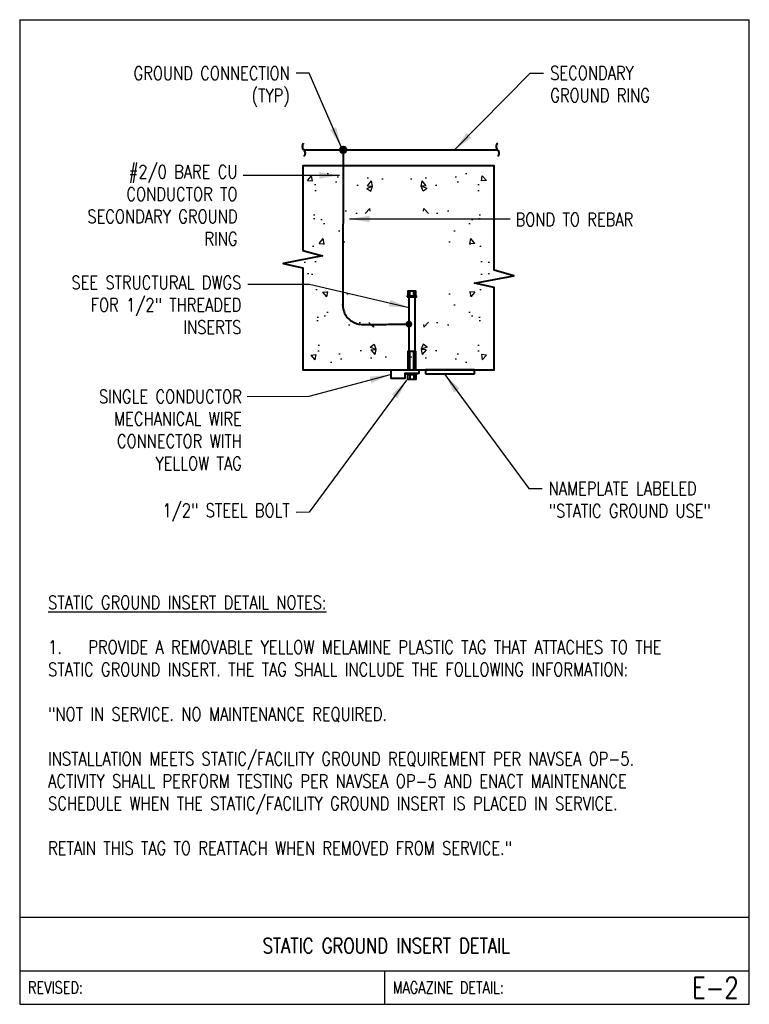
# Model space of a CAD drawing. Header units: inches. Extents: x 0 to 6.81, y 0 to 9.19.
import ezdxf
from ezdxf.enums import TextEntityAlignment as Align

# ---------------------------------------------------------------- set-up
doc = ezdxf.new("R2010")
doc.units = ezdxf.units.IN
doc.header["$MEASUREMENT"] = 0
doc.layers.get('0').update_dxf_attribs({"color": 252})
for name, color, linetype in [('E-ANNO-TEXT', 3, 'Continuous'), ('E-DETL', 2, 'Continuous'), ('E-DETL-FINE', 8, 'Continuous'), ('E-DETL-TEXT', 3, 'Continuous')]:
    doc.layers.add(name, color=color, linetype=linetype)
doc.layers.add('E-DETL-COND', color=4, linetype='Continuous', lineweight=40)
doc.styles.add('Arial8', font='arial.ttf', dxfattribs={"height": 0.125})
doc.styles.add('romans', font='romans.shx', dxfattribs={"width": 0.8})
doc.styles.get("Standard").update_dxf_attribs({"font": 'romans.shx', "width": 0.8, "height": 0.125})
doc.dimstyles.new('3-16to1Dim8', dxfattribs={"dimtxt": 12, "dimasz": 0.0625, "dimexe": 0.0625, "dimexo": 0.0625, "dimgap": 0.03125, "dimtad": 1, "dimdec": 4, "dimlfac": 64, "dimzin": 3, "dimdsep": 46, "dimlunit": 4, "dimtxsty": 'Arial8', "dimcen": 0.09375, "dimclrd": 256, "dimclrt": 256, "dimadec": 0, "dimazin": 1, "dimtfac": 1, "dimtdec": 4, "dimtofl": 0, "dimtmove": 0, "dimatfit": 3, "dimfxl": 1, "dimfrac": 1, "dimtolj": 1, "dimtzin": 0, "dimlwd": -1, "dimarcsym": 0})

# ---------------------------------------------------------------- blocks, each defined once
blk = doc.blocks.new('Line Break-Big')
blk.add_lwpolyline([(0, 0.125, 0.414214), (0, 0, -0.414214), (0, -0.125)], format="xyb")

msp = doc.modelspace()

# ---------------------------------------------------------------- hatches: boundary and pattern name
at = {"layer": 'E-DETL-COND'}
h = msp.add_hatch(color=256, dxfattribs=at)
edge = h.paths.add_edge_path()
edge.add_arc((3.0191, 7.9729), 0.0315, 0, 360)
h = msp.add_hatch(color=256, dxfattribs=at)
edge = h.paths.add_edge_path()
edge.add_arc((3.6326, 6.3467), 0.0315, 0, 360)
at = {"layer": 'E-DETL-FINE', "ltscale": 100}
h = msp.add_hatch(dxfattribs=at)
h.set_pattern_fill('AR-CONC', color=256, scale=0.078125, style=0)
h.set_pattern_definition([(50, (-27.84375, 20.7647), (0.5603595, -0.049025), [0.058594, -0.644531]), (355, (-27.84375, 20.7647), (-0.108399, 0.58765), [0.046875, -0.515625]), (100.4514, (-27.79705, 20.7606), (0.4519605, 0.538625), [0.049797, -0.547767]), (46.1842, (-27.84375, 20.9209), (0.833782, -0.129312), [0.08789, -0.966797]), (96.6356, (-27.7743, 20.91016), (0.730205, 0.76103), [0.074696, -0.82165]), (351.1842, (-27.84375, 20.9209), (0.730205, 0.76103), [0.070312, -0.773437]), (21, (-27.76562, 20.88187), (0.4663336, -0.314546), [0.058594, -0.644531]), (326, (-27.7656, 20.88187), (0.19009, 0.566523), [0.046875, -0.515625]), (71.4514, (-27.72676, 20.85566), (0.656424, 0.251977), [0.049797, -0.547767]), (37.5, (-27.84375, 20.76468), (0.0094999, 0.2600733), [0, -0.509375, 0, -0.5234375, 0, -0.517578]), (7.5, (-27.84375, 20.76468), (0.205523, 0.3081341), [0, -0.2984375, 0, -0.4976562, 0, -0.1972656]), (327.5, (-28.01797, 20.76468), (0.4170488, -0.017621), [0, -0.1953125, 0, -0.609375, 0, -0.8085937]), (317.5, (-28.0961, 20.7647), (0.4556142, 0.078207), [0, -0.2539062, 0, -0.4046875, 0, -0.5742187])])
h.paths.add_polyline_path([(3.5703, 7.7959), (2.6523, 7.7959), (2.6484, 6.7725), (2.6953, 6.7725), (2.8242, 6.8194), (3.0313, 7.042), (3.1562, 7.3506), (3.5195, 7.5069)])
h = msp.add_hatch(dxfattribs=at)
h.set_pattern_fill('AR-CONC', color=256, scale=0.078125, style=0)
h.set_pattern_definition([(130, (34.8845, 20.7647), (-0.5603595, -0.049025), [0.058594, -0.644531]), (185, (34.8845, 20.7647), (0.108399, 0.58765), [0.046875, -0.515625]), (79.5486, (34.8378, 20.7606), (-0.4519605, 0.538625), [0.049797, -0.547767]), (133.8158, (34.8845, 20.9209), (-0.833782, -0.129312), [0.08789, -0.966797]), (83.3644, (34.815, 20.91016), (-0.730205, 0.76103), [0.074696, -0.82165]), (188.8158, (34.8845, 20.9209), (-0.730205, 0.76103), [0.070312, -0.773437]), (159, (34.80637, 20.88187), (-0.4663336, -0.314546), [0.058594, -0.644531]), (214, (34.8064, 20.88187), (-0.19009, 0.566523), [0.046875, -0.515625]), (108.5486, (34.7675, 20.85566), (-0.656424, 0.251977), [0.049797, -0.547767]), (142.5, (34.8845, 20.76468), (-0.0094999, 0.2600733), [0, -0.509375, 0, -0.5234375, 0, -0.517578]), (172.5, (34.8845, 20.76468), (-0.205523, 0.3081341), [0, -0.2984375, 0, -0.4976562, 0, -0.1972656]), (212.5, (35.05872, 20.76468), (-0.4170488, -0.017621), [0, -0.1953125, 0, -0.609375, 0, -0.8085937]), (222.5, (35.13684, 20.7647), (-0.4556142, 0.078207), [0, -0.2539062, 0, -0.4046875, 0, -0.5742187])])
h.paths.add_polyline_path([(3.4704, 7.7959), (4.3884, 7.7959), (4.3923, 6.7725), (4.3454, 6.7725), (4.2165, 6.8194), (4.0095, 7.042), (3.8845, 7.3506), (3.5212, 7.5069)])
h = msp.add_hatch(dxfattribs=at)
h.set_pattern_fill('AR-CONC', color=256, scale=0.078125, style=0)
h.set_pattern_definition([(310, (-27.8125, -7.02047), (0.5603595, 0.049025), [0.058594, -0.644531]), (5, (-27.8125, -7.0205), (-0.108399, -0.58765), [0.046875, -0.515625]), (259.5486, (-27.7658, -7.0164), (0.4519605, -0.538625), [0.049797, -0.547767]), (313.8158, (-27.8125, -7.1767), (0.833782, 0.129312), [0.08789, -0.966797]), (263.3644, (-27.743, -7.16595), (0.730205, -0.76103), [0.074696, -0.82165]), (8.8158, (-27.8125, -7.1767), (0.730205, -0.76103), [0.070312, -0.773437]), (339, (-27.73437, -7.13766), (0.4663336, 0.314546), [0.058594, -0.644531]), (34, (-27.7344, -7.13766), (0.19009, -0.566523), [0.046875, -0.515625]), (288.5486, (-27.6955, -7.11145), (0.656424, -0.251977), [0.049797, -0.547767]), (322.5, (-27.8125, -7.02047), (0.0094999, -0.2600733), [0, -0.509375, 0, -0.5234375, 0, -0.517578]), (352.5, (-27.8125, -7.02047), (0.205523, -0.3081341), [0, -0.2984375, 0, -0.4976562, 0, -0.1972656]), (32.5, (-27.98672, -7.02047), (0.4170488, 0.017621), [0, -0.1953125, 0, -0.609375, 0, -0.8085937]), (42.5, (-28.06484, -7.02047), (0.4556142, -0.078207), [0, -0.2539062, 0, -0.4046875, 0, -0.5742187])])
h.paths.add_polyline_path([(3.6016, 5.9483), (2.6836, 5.9483), (2.6797, 6.9717), (2.7266, 6.9717), (2.8555, 6.9248), (3.0625, 6.7022), (3.1875, 6.3936), (3.5508, 6.2373)])
h = msp.add_hatch(dxfattribs=at)
h.set_pattern_fill('AR-CONC', color=256, scale=0.078125, style=0)
h.set_pattern_definition([(230, (34.8845, -7.02047), (-0.5603595, 0.049025), [0.058594, -0.644531]), (175, (34.8845, -7.0205), (0.108399, -0.58765), [0.046875, -0.515625]), (280.4514, (34.8378, -7.0164), (-0.4519605, -0.538625), [0.049797, -0.547767]), (226.1842, (34.8845, -7.1767), (-0.833782, 0.129312), [0.08789, -0.966797]), (276.6356, (34.815, -7.16595), (-0.730205, -0.76103), [0.074696, -0.82165]), (171.1842, (34.8845, -7.1767), (-0.730205, -0.76103), [0.070312, -0.773437]), (201, (34.80637, -7.13766), (-0.4663336, 0.314546), [0.058594, -0.644531]), (146, (34.8064, -7.13766), (-0.19009, -0.566523), [0.046875, -0.515625]), (251.4514, (34.7675, -7.11145), (-0.656424, -0.251977), [0.049797, -0.547767]), (217.5, (34.8845, -7.02047), (-0.0094999, -0.2600733), [0, -0.509375, 0, -0.5234375, 0, -0.517578]), (187.5, (34.8845, -7.02047), (-0.205523, -0.3081341), [0, -0.2984375, 0, -0.4976562, 0, -0.1972656]), (147.5, (35.05872, -7.02047), (-0.4170488, 0.017621), [0, -0.1953125, 0, -0.609375, 0, -0.8085937]), (137.5, (35.13684, -7.02047), (-0.4556142, -0.078207), [0, -0.2539062, 0, -0.4046875, 0, -0.5742187])])
h.paths.add_polyline_path([(3.4704, 5.9483), (4.3884, 5.9483), (4.3923, 6.9717), (4.3454, 6.9717), (4.2165, 6.9248), (4.0095, 6.7022), (3.8845, 6.3936), (3.5212, 6.2373)])

# ---------------------------------------------------------------- linework, layer by layer
at = {"layer": 'E-DETL'}
for p, q in [((0, 9.1875), (0, 0)), ((0, 9.1875), (6.8095, 9.1875)), ((6.8095, 0), (6.8095, 9.1875)), ((0, 0.8125), (6.8095, 0.8125)), ((0, 0.3125), (6.8095, 0.3125)), ((3.4048, 0.3125), (3.4048, 0)), ((0, 0), (6.8095, 0))]:
    msp.add_line(p, q, dxfattribs=at)
at = {"layer": 'E-DETL-COND'}
for p, q in [((3.0191, 7.9729), (3.0148, 6.5919)), ((3.787, 5.9209), (3.787, 5.8819)), ((4.2462, 5.9209), (3.787, 5.9209)), ((3.787, 5.8819), (4.2462, 5.8819)), ((4.2462, 5.8819), (4.2462, 5.9209))]:
    msp.add_line(p, q, dxfattribs=at)
at = {"layer": 'E-DETL-COND', "ltscale": 100}
for points in [[(2.6502, 7.9729), (4.4587, 7.9729)], [(3.6424, 6.6084), (3.6424, 6.6553)], [(3.6775, 6.6084), (3.6775, 6.6553)], [(3.6326, 6.6006), (3.6326, 6.0928)], [(3.6873, 6.6006), (3.6873, 6.0928)], [(3.6424, 5.9209), (3.6424, 6.0928)], [(3.6775, 5.9209), (3.6775, 6.0928)], [(3.6424, 5.878), (3.6424, 5.8311)], [(3.6775, 5.878), (3.6775, 5.8311)]]:
    msp.add_lwpolyline(points, dxfattribs=at)
for points in [[(2.6424, 7.0342), (2.826, 6.9834), (2.4588, 6.9131), (2.6424, 6.8721), (2.6424, 5.9209), (4.4275, 5.9209), (4.4275, 6.6035), (4.4275, 6.6875), (4.2439, 6.7285), (4.6111, 6.7988), (4.4275, 6.8496), (4.4275, 7.8233), (2.6424, 7.8233)], [(3.6228, 6.6084), (3.697, 6.6084), (3.697, 6.6553), (3.6228, 6.6553)], [(3.615, 6.6006), (3.7049, 6.6006), (3.7049, 6.6084), (3.615, 6.6084)], [(3.6228, 5.9209), (3.697, 5.9209), (3.697, 6.0928), (3.6228, 6.0928)], [(3.7244, 5.9209), (3.7244, 5.8858), (3.5955, 5.8858), (3.5955, 5.8389), (3.4666, 5.8389), (3.4666, 5.9209)], [(3.615, 5.8858), (3.7049, 5.8858), (3.7049, 5.878), (3.615, 5.878)], [(3.6228, 5.878), (3.697, 5.878), (3.697, 5.8311), (3.6228, 5.8311)]]:
    msp.add_lwpolyline(points, close=True, dxfattribs=at)
at = {"layer": 'E-DETL-COND'}
msp.add_circle((3.0191, 7.9729), 0.0315, dxfattribs=at)
msp.add_open_spline([(3.0148, 6.5919), (3.0142, 6.548), (3.0107, 6.4549), (3.124, 6.3331), (3.3146, 6.3486), (3.3811, 6.3391), (3.479, 6.3497), (3.6326, 6.3467)], degree=3, knots=[3.901737, 3.901737, 3.901737, 3.901737, 13.368702, 22.341406, 39.713103, 64.131913, 92.676209, 92.676209, 92.676209, 92.676209], dxfattribs=at)

# ---------------------------------------------------------------- block references
at = {"layer": 'E-DETL-COND', "ltscale": 100, "xscale": 0.5, "yscale": 0.5, "zscale": 0.5}
for p in [(2.6502, 7.9729), (4.4587, 7.9729)]:
    msp.add_blockref('Line Break-Big', p, dxfattribs=at)

# ---------------------------------------------------------------- texts
at = {"layer": 'E-ANNO-TEXT', "char_height": 0.125}
for s, insert, width, attachment_point in [('\\A1;GROUND CONNECTION\\P(TYP)', (2.5201, 8.75), 1.635515, 3), ('\\A1;SECONDARY \\PGROUND RING', (4.9514, 8.4192), 1.625, 7), ('#2/0 BARE CU\\PCONDUCTOR TO\\PSECONDARY GROUND\\PRING', (2.033, 7.831), 1.923608, 3), ('BOND TO REBAR', (4.6286, 7.2607), 1.625, 7), ('\\A1;SEE STRUCTURAL DWGS\\PFOR 1/2" THREADED\\PINSERTS', (2.0684, 6.7969), 1.974601, 3), ('SINGLE CONDUCTOR MECHANICAL WIRE CONNECTOR WITH YELLOW TAG', (2.0728, 5.7344), 1.778996, 3), ('NAMEPLATE LABELED\\P"STATIC GROUND USE"', (4.9375, 4.875), 1.746692, 1), ('\\A1;1/2" STEEL BOLT', (2.5201, 4.6719), 1.535686, 3), ('{\\LSTATIC GROUND INSERT DETAIL NOTES:}\\P\\P\\pt0.375;1.^IPROVIDE A REMOVABLE YELLOW MELAMINE PLASTIC TAG THAT ATTACHES TO THE STATIC GROUND INSERT. THE TAG SHALL INCLUDE THE FOLLOWING INFORMATION: \\P\\pi-0.375,l0.375;\\P"NOT IN SERVICE. NO MAINTENANCE REQUIRED.\\P\\pi0,l0,tz;\\PINSTALLATION MEETS STATIC/FACILITY GROUND REQUIREMENT PER NAVSEA OP-5. ACTIVITY SHALL PERFORM TESTING PER NAVSEA OP-5 AND ENACT MAINTENANCE SCHEDULE WHEN THE STATIC/FACILITY GROUND INSERT IS PLACED IN SERVICE.\\P\\PRETAIN THIS TAG TO REATTACH WHEN REMOVED FROM SERVICE."', (0.2656, 3.8125), 6.3125, 1)]:
    msp.add_mtext(s, dxfattribs=dict(at, insert=insert, width=width, attachment_point=attachment_point))
at = {"layer": 'E-DETL-TEXT', "style": 'romans', "width": 0.8}
msp.add_text('STATIC GROUND INSERT DETAIL', height=0.14, dxfattribs=at).set_placement((3.4217, 0.4764), align=Align.CENTER)
for s, p in [('REVISED:', (0.0773, 0.1563)), ('MAGAZINE DETAIL:', (3.482, 0.1563))]:
    msp.add_text(s, height=0.11, dxfattribs=at).set_placement(p, align=Align.MIDDLE_LEFT)
msp.add_text('E-2', height=0.19685, dxfattribs=at).set_placement((6.7114, 0.1563), align=Align.MIDDLE_RIGHT)

# ---------------------------------------------------------------- leaders
at = {"layer": 'E-ANNO-TEXT', "ltscale": 100, "annotation_type": 0, "has_hookline": 1}
for points, override, hookline_direction in [([(3, 8), (2.7023, 8.6878), (2.5799, 8.6875)], {"dimasz": 0.1875, "dimtad": 0}, 1), ([(4.0625, 7.9753), (4.7639, 8.6886), (4.8889, 8.6875)], {"dimscale": 1, "dimasz": 0.1875, "dimtad": 0}, 0), ([(2.9843, 7.7344), (2.5938, 7.7346), (2.085, 7.7344)], {"dimasz": 0.1875, "dimtad": 0}, 1), ([(3.4561, 5.875), (2.6977, 5.6701), (2.1222, 5.6697)], {"dimasz": 0.1875, "dimtad": 0}, 1), ([(3.6111, 5.8232), (2.7023, 4.5908), (2.5799, 4.5905)], {"dimasz": 0.1875, "dimtad": 0}, 1)]:
    msp.add_leader(points, dimstyle='3-16to1Dim8', override=override, dxfattribs=dict(at, hookline_direction=hookline_direction))
at = {"layer": 'E-ANNO-TEXT', "ltscale": 100, "annotation_type": 0, "has_hookline": 1, "horizontal_direction": (-1, 0, 0)}
for points, hookline_direction in [([(3.0782, 7.3281), (3.4687, 7.3279), (4.5781, 7.3281)], 1), ([(3.6359, 6.5), (2.7037, 6.7158), (2.1281, 6.7155)], 0), ([(3.9688, 5.8769), (4.7526, 4.8118), (4.875, 4.8115)], 1)]:
    msp.add_leader(points, dimstyle='3-16to1Dim8', override={"dimasz": 0.1875, "dimtad": 0}, dxfattribs=dict(at, hookline_direction=hookline_direction))

doc.saveas('drawing.dxf')
